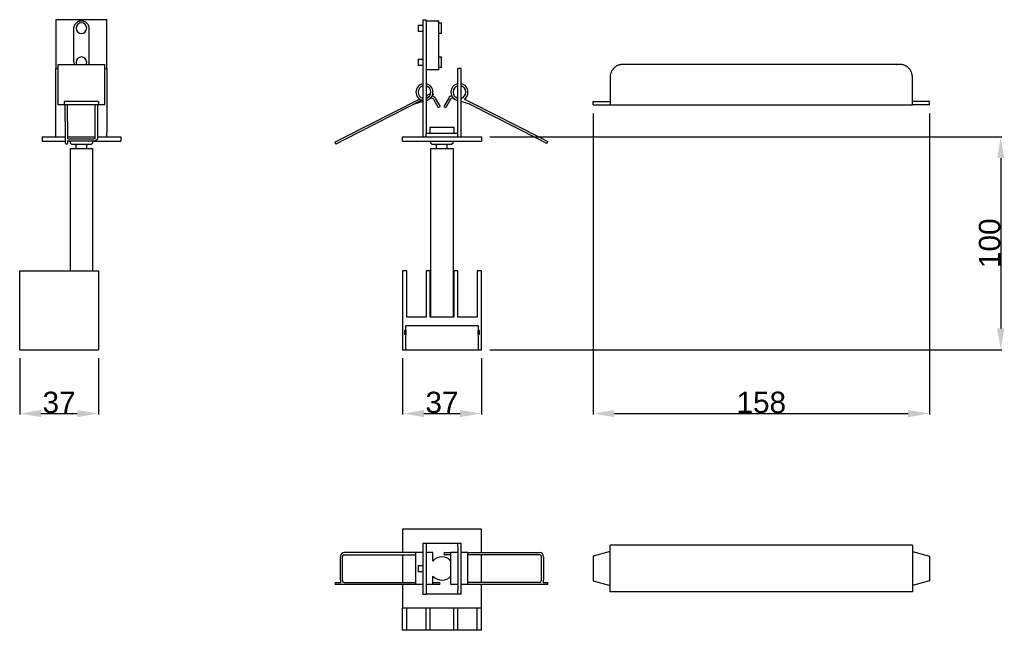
# Model space of a CAD drawing. Header units: millimetres. Extents: x 227 to 690, y 340 to 627.
import ezdxf

# ---------------------------------------------------------------- set-up
doc = ezdxf.new("R2010")
doc.units = ezdxf.units.MM
doc.header["$MEASUREMENT"] = 0
doc.layers.add('D_FAUT', color=7, linetype='Continuous')
doc.layers.add('DESSIN2D__ LIGNES VISIBLES', color=7, linetype='Continuous')
doc.styles.add('ARIAL', font='arial.ttf')
doc.dimstyles.new('STYLE DE COTE 02', dxfattribs={"dimtxt": 10, "dimasz": 10, "dimexe": 0.5, "dimexo": 4, "dimgap": 0.09, "dimtad": 1, "dimtoh": 1, "dimdec": 0, "dimzin": 1, "dimdsep": 46, "dimtxsty": 'ARIAL', "dimcen": 0.5, "dimadec": 0, "dimazin": 0, "dimtfac": 1, "dimtdec": 4, "dimtix": 1, "dimtmove": 0, "dimatfit": 3, "dimfxl": 0, "dimtolj": 1, "dimtzin": 1, "dimarcsym": 0})

# ---------------------------------------------------------------- blocks, each defined once
blk = doc.blocks.new('*D1')
at = {"layer": 'D_FAUT', "color": 0, "lineweight": -2}
for p, q in [((496.37, 582.8), (496.37, 441.3)), ((654.37, 582.8), (654.37, 441.3)), ((506.37, 441.8), (644.37, 441.8))]:
    blk.add_line(p, q, dxfattribs=at)
at = {"layer": 'D_FAUT', "color": 0}
for points in [[(506.37, 443.46), (506.37, 440.13), (496.37, 441.8)], [(644.37, 440.13), (644.37, 443.46), (654.37, 441.8)]]:
    blk.add_solid(points, dxfattribs=at)
at = {"layer": 'Defpoints', "color": 0}
for p in [(496.37, 586.8), (654.37, 586.8), (654.37, 441.8)]:
    blk.add_point(p, dxfattribs=at)
at = {"layer": 'D_FAUT', "color": 0, "insert": (575.37, 446.99), "char_height": 10, "attachment_point": 5, "style": 'ARIAL'}
blk.add_mtext('\\A1;158', dxfattribs=at)
blk = doc.blocks.new('*D2')
at = {"layer": 'D_FAUT', "color": 0, "lineweight": -2}
for p, q in [((406.87, 467.8), (406.87, 441.3)), ((443.87, 467.8), (443.87, 441.3)), ((416.87, 441.8), (433.87, 441.8))]:
    blk.add_line(p, q, dxfattribs=at)
at = {"layer": 'D_FAUT', "color": 0}
for points in [[(416.87, 443.46), (416.87, 440.13), (406.87, 441.8)], [(433.87, 440.13), (433.87, 443.46), (443.87, 441.8)]]:
    blk.add_solid(points, dxfattribs=at)
at = {"layer": 'Defpoints', "color": 0}
for p in [(406.87, 471.8), (443.87, 471.8), (443.87, 441.8)]:
    blk.add_point(p, dxfattribs=at)
at = {"layer": 'D_FAUT', "color": 0, "insert": (425.37, 446.99), "char_height": 10, "attachment_point": 5, "style": 'ARIAL'}
blk.add_mtext('\\A1;37', dxfattribs=at)
blk = doc.blocks.new('*D3')
at = {"layer": 'D_FAUT', "color": 0, "lineweight": -2}
for p, q in [((227, 467.8), (227, 441.3)), ((264, 467.8), (264, 441.3)), ((237, 441.8), (254, 441.8))]:
    blk.add_line(p, q, dxfattribs=at)
at = {"layer": 'D_FAUT', "color": 0}
for points in [[(237, 443.46), (237, 440.13), (227, 441.8)], [(254, 440.13), (254, 443.46), (264, 441.8)]]:
    blk.add_solid(points, dxfattribs=at)
at = {"layer": 'Defpoints', "color": 0}
for p in [(227, 471.8), (264, 471.8), (264, 441.8)]:
    blk.add_point(p, dxfattribs=at)
at = {"layer": 'D_FAUT', "color": 0, "insert": (245.5, 446.99), "char_height": 10, "attachment_point": 5, "style": 'ARIAL'}
blk.add_mtext('\\A1;37', dxfattribs=at)
blk = doc.blocks.new('*D4')
at = {"layer": 'D_FAUT', "color": 0, "lineweight": -2}
for p, q in [((447.87, 571.8), (688.37, 571.8)), ((687.87, 561.8), (687.87, 481.8)), ((447.87, 471.8), (688.37, 471.8))]:
    blk.add_line(p, q, dxfattribs=at)
at = {"layer": 'D_FAUT', "color": 0}
for points in [[(689.54, 561.8), (686.2, 561.8), (687.87, 571.8)], [(686.2, 481.8), (689.54, 481.8), (687.87, 471.8)]]:
    blk.add_solid(points, dxfattribs=at)
at = {"layer": 'Defpoints', "color": 0}
for p in [(443.87, 571.8), (443.87, 471.8), (687.87, 471.8)]:
    blk.add_point(p, dxfattribs=at)
at = {"layer": 'D_FAUT', "color": 0, "insert": (682.68, 521.8), "char_height": 10, "attachment_point": 5, "rotation": 90, "style": 'ARIAL'}
blk.add_mtext('\\A1;100', dxfattribs=at)

msp = doc.modelspace()

# ---------------------------------------------------------------- linework, layer by layer
at = {"layer": 'D_FAUT'}
for p, q in [((248.5, 568.85), (248.51, 569.12)), ((249.5, 569.94), (249.5, 569)), ((413.15, 376.5), (379.48, 376.51)), ((379.48, 375.51), (413.15, 375.51)), ((471.27, 362.49), (437.59, 362.49)), ((471.3, 361.49), (437.59, 361.5))]:
    msp.add_line(p, q, dxfattribs=at)
at = {"layer": 'DESSIN2D__ LIGNES VISIBLES'}
for p, q in [((244, 626.8), (244, 603.8)), ((268, 626.8), (244, 626.8)), ((268, 603.8), (268, 626.8)), ((416.37, 626.8), (416.37, 571.8)), ((416.37, 626.8), (417.87, 626.8)), ((417.87, 626.8), (417.87, 573.3)), ((417.87, 626.3), (423.87, 626.3)), ((423.87, 606.8), (423.87, 626.29)), ((423.87, 625.3), (425.19, 625.3)), ((425.19, 622.8), (425.19, 625.29)), ((414.12, 624.3), (414.12, 622.8)), ((414.12, 624.3), (416.37, 624.3)), ((414.12, 622.8), (414.12, 621.3)), ((416.37, 621.3), (414.12, 621.3)), ((425.19, 620.3), (423.87, 620.3)), ((425.19, 620.3), (425.19, 622.8)), ((414.12, 608.3), (414.12, 606.8)), ((414.12, 608.3), (416.37, 608.3)), ((414.12, 606.8), (414.12, 605.3)), ((423.87, 609.3), (425.19, 609.3)), ((423.87, 603.3), (423.87, 606.8)), ((425.19, 606.8), (425.19, 609.29)), ((425.19, 604.3), (425.19, 606.8)), ((244, 571.8), (244, 603.8)), ((244, 603.8), (245, 603.8)), ((245, 605.8), (267, 605.8)), ((245, 586.8), (245, 605.8)), ((267, 586.8), (267, 605.8)), ((267, 603.8), (268, 603.8)), ((268, 603.8), (268, 573.8)), ((416.37, 605.3), (414.12, 605.3)), ((423.87, 603.3), (417.87, 603.3)), ((425.19, 604.3), (423.87, 604.3)), ((432.87, 573.3), (432.87, 603.8)), ((434.37, 603.8), (432.87, 603.8)), ((434.37, 571.8), (434.37, 603.8)), ((417.87, 591.1), (420.1, 592.23)), ((421.32, 591.73), (421.1, 592.16)), ((248, 586.8), (248, 588.3)), ((250.25, 588.3), (248, 588.3)), ((261.75, 588.3), (250.25, 588.3)), ((264, 588.3), (261.75, 588.3)), ((264, 588.3), (264, 586.8)), ((379.26, 571.42), (414.79, 589.52)), ((415.88, 588.96), (379.71, 570.53)), ((416.37, 588.38), (412.28, 587.11)), ((415.84, 590.06), (416.37, 590.33)), ((419.36, 590.73), (417.87, 589.97)), ((419.99, 589.83), (419.64, 589.63)), ((421.32, 591.73), (420.96, 591.55)), ((421.35, 589.47), (423.6, 585.57)), ((422.22, 589.97), (424.47, 586.07)), ((428.52, 589.97), (426.27, 586.07)), ((429.39, 589.47), (427.14, 585.57)), ((431.29, 589.52), (430.76, 589.83)), ((431.83, 590.37), (432.12, 590.2)), ((432.13, 590.18), (432.12, 590.18)), ((432.58, 589.97), (432.57, 589.98)), ((432.58, 589.98), (432.87, 589.89)), ((432.87, 588.84), (432.71, 588.89)), ((434.37, 590.33), (434.86, 590.08)), ((438.46, 587.11), (434.37, 588.38)), ((435.92, 589.54), (439.08, 587.93)), ((439.07, 587.93), (439.08, 587.93)), ((439.08, 587.93), (471.49, 571.42)), ((496.37, 586.8), (496.37, 588.3)), ((496.37, 588.3), (504.37, 588.3)), ((654.37, 588.3), (646.37, 588.3)), ((654.37, 586.8), (654.37, 588.3)), ((248, 586.8), (245, 586.8)), ((250.25, 586.8), (248, 586.8)), ((248.49, 570.99), (248.34, 586.8)), ((249.34, 586.8), (249.49, 571.05)), ((261.75, 586.8), (250.25, 586.8)), ((264, 586.8), (261.75, 586.8)), ((262.5, 571.04), (262.5, 586.8)), ((263.5, 586.8), (263.5, 570.98)), ((267, 586.8), (264, 586.8)), ((412.28, 587.11), (412.15, 587.06)), ((423.6, 585.57), (424.47, 586.07)), ((426.27, 586.07), (427.14, 585.57)), ((438.58, 587.06), (438.46, 587.11)), ((471.03, 570.53), (438.62, 587.04)), ((496.37, 586.8), (504.37, 586.8)), ((504.37, 586.8), (646.37, 586.8)), ((654.37, 586.8), (646.37, 586.8)), ((268, 571.8), (268, 573.8)), ((419.87, 573.3), (419.87, 576.3)), ((420.61, 576.3), (425.37, 576.3)), ((425.37, 576.3), (430.13, 576.3)), ((430.13, 576.3), (430.87, 576.3)), ((430.87, 576.3), (430.87, 573.3)), ((237.5, 571.8), (237.5, 569.8)), ((237.5, 571.8), (248.48, 571.8)), ((237.5, 569.8), (248.5, 569.8)), ((248.51, 569.12), (248.49, 570.97)), ((248.49, 570.97), (248.49, 570.97)), ((249.48, 571.8), (262.5, 571.8)), ((250.49, 569.8), (249.5, 569.94)), ((249.5, 569.8), (250.42, 569.8)), ((249.5, 569), (249.5, 568.85)), ((250.49, 570.8), (261.5, 570.8)), ((261.5, 569.8), (250.49, 569.8)), ((250.8, 568.8), (250.8, 569.8)), ((261.2, 569.8), (261.2, 568.8)), ((261.52, 569.8), (274.5, 569.8)), ((263.5, 571.8), (274.5, 571.8)), ((274.5, 571.8), (274.5, 569.8)), ((375.08, 569.29), (379.26, 571.42)), ((375.08, 569.29), (375.54, 568.4)), ((379.71, 570.53), (375.54, 568.4)), ((406.87, 569.8), (406.87, 571.8)), ((406.87, 571.8), (443.87, 571.8)), ((406.87, 569.8), (443.87, 569.8)), ((417.87, 571.8), (417.87, 573.3)), ((432.87, 573.3), (417.87, 573.3)), ((420.17, 568.8), (420.17, 569.8)), ((430.57, 568.8), (430.57, 569.8)), ((432.87, 571.8), (432.87, 573.3)), ((443.87, 571.8), (443.87, 569.8)), ((474.71, 568.65), (471.03, 570.53)), ((471.49, 571.42), (475.17, 569.54)), ((474.71, 568.65), (475.17, 569.54)), ((251.3, 568.3), (250.8, 568.79)), ((250.8, 566.3), (256, 566.3)), ((250.8, 508.8), (250.8, 566.3)), ((251.3, 568.3), (260.7, 568.3)), ((253.5, 566.3), (253.5, 568.3)), ((256, 566.3), (261.2, 566.3)), ((258.5, 566.3), (258.5, 568.3)), ((260.7, 568.3), (261.2, 568.79)), ((261.2, 566.3), (261.2, 508.8)), ((420.67, 568.3), (420.17, 568.79)), ((420.17, 566.3), (430.57, 566.3)), ((420.17, 487), (420.17, 566.3)), ((420.67, 568.3), (425.37, 568.3)), ((422.87, 566.3), (422.87, 568.3)), ((425.37, 568.3), (430.07, 568.3)), ((427.87, 566.3), (427.87, 568.3)), ((430.57, 568.79), (430.07, 568.3)), ((430.57, 566.3), (430.57, 487)), ((227, 471.8), (227, 508.8)), ((227, 508.8), (264, 508.8)), ((264, 508.8), (264, 471.8)), ((408.87, 508.8), (406.87, 508.8)), ((406.87, 508.8), (406.87, 471.8)), ((408.87, 487), (408.87, 508.8)), ((417.87, 508.8), (417.87, 487)), ((419.87, 508.8), (417.87, 508.8)), ((419.87, 487), (419.87, 508.8)), ((432.87, 508.8), (430.87, 508.8)), ((430.87, 508.8), (430.87, 487)), ((432.87, 487), (432.87, 508.8)), ((441.87, 508.8), (441.87, 487)), ((443.87, 508.8), (441.87, 508.8)), ((443.87, 471.8), (443.87, 508.8)), ((417.87, 487), (408.87, 487)), ((430.87, 487), (419.87, 487)), ((441.87, 487), (432.87, 487)), ((442.37, 483), (408.37, 483)), ((408.37, 481), (408.37, 483)), ((442.37, 483), (442.37, 481)), ((407.87, 479), (407.87, 481)), ((407.87, 481), (408.37, 481)), ((408.37, 479), (407.87, 479)), ((408.37, 481), (408.37, 479)), ((408.37, 471.8), (408.37, 479)), ((442.37, 481), (442.87, 481)), ((442.37, 479), (442.37, 481)), ((442.87, 479), (442.37, 479)), ((442.37, 479), (442.37, 471.8)), ((442.87, 481), (442.87, 479)), ((227, 471.8), (264, 471.8)), ((406.87, 471.8), (408.37, 471.8)), ((408.37, 471.8), (442.37, 471.8)), ((442.37, 471.8), (443.87, 471.8)), ((406.87, 387.5), (406.87, 376.64)), ((443.87, 387.5), (406.87, 387.5)), ((443.87, 376.5), (443.87, 387.5)), ((416.37, 381), (416.37, 357)), ((416.37, 381), (417.87, 381)), ((417.87, 381), (432.87, 381)), ((417.87, 381), (417.87, 357)), ((432.87, 379), (432.87, 381)), ((432.87, 381), (434.37, 381)), ((434.37, 379), (434.37, 381)), ((510.37, 380), (504.37, 380)), ((504.37, 358), (504.37, 380)), ((646.37, 380), (510.37, 380)), ((646.37, 380), (646.37, 358)), ((406.87, 375.64), (406.87, 362.5)), ((413.15, 361.5), (413.15, 376.5)), ((416.37, 376.5), (413.15, 376.5)), ((421.15, 376.5), (417.87, 376.5)), ((421.15, 372.52), (421.15, 376.5)), ((426.71, 376.5), (428.96, 376.5)), ((428.96, 375.5), (426.71, 375.5)), ((428.96, 376.5), (429.59, 376.5)), ((429.59, 375.5), (428.96, 375.5)), ((429.59, 361.5), (429.59, 376.5)), ((432.87, 376.5), (429.59, 376.5)), ((432.87, 379), (432.87, 359)), ((434.37, 359), (434.37, 379)), ((437.59, 376.5), (434.37, 376.5)), ((437.59, 376.5), (471.26, 376.5)), ((437.59, 361.5), (437.59, 376.5)), ((471.26, 375.5), (437.59, 375.5)), ((443.87, 362.36), (443.87, 375.5)), ((504.37, 377), (496.37, 374.75)), ((496.37, 374.75), (496.37, 363.25)), ((646.37, 377), (654.37, 374.75)), ((654.37, 374.75), (654.37, 363.25)), ((377.65, 363.5), (377.65, 374.51)), ((378.65, 363.5), (378.65, 374.51)), ((414.12, 370.5), (416.37, 370.5)), ((414.12, 370.5), (414.12, 367.5)), ((472.09, 363.49), (472.09, 374.5)), ((473.09, 374.5), (473.09, 363.49)), ((416.37, 367.5), (414.12, 367.5)), ((421.15, 361.5), (421.15, 365.5)), ((375.31, 362.5), (377.9, 362.5)), ((379.44, 361.5), (375.31, 361.5)), ((379.49, 362.5), (413.15, 362.5)), ((413.15, 361.5), (379.49, 361.5)), ((406.87, 361.5), (406.87, 350.5)), ((416.37, 361.5), (413.15, 361.5)), ((421.15, 361.5), (417.87, 361.5)), ((421.15, 362.5), (421.79, 362.5)), ((421.79, 361.5), (421.15, 361.5)), ((421.79, 362.5), (424.04, 362.5)), ((424.04, 361.5), (421.79, 361.5)), ((432.87, 361.5), (429.59, 361.5)), ((437.59, 361.5), (434.37, 361.5)), ((443.87, 350.5), (443.87, 361.36)), ((474.94, 361.51), (471.3, 361.49)), ((472.85, 362.5), (474.94, 362.51)), ((496.37, 363.25), (504.37, 361)), ((654.37, 363.25), (646.37, 361)), ((416.37, 357), (417.87, 357)), ((432.87, 357), (417.87, 357)), ((432.87, 357), (432.87, 359)), ((434.37, 357), (432.87, 357)), ((434.37, 357), (434.37, 359)), ((510.37, 358), (504.37, 358)), ((646.37, 358), (510.37, 358)), ((406.87, 340), (406.87, 350.5)), ((406.87, 350.5), (443.87, 350.5)), ((408.87, 340), (408.87, 350.5)), ((417.87, 340), (417.87, 350.5)), ((419.87, 340), (419.87, 350.5)), ((430.87, 340), (430.87, 350.5)), ((432.87, 340), (432.87, 350.5)), ((441.87, 340), (441.87, 350.5)), ((443.87, 340), (443.87, 350.5)), ((408.87, 340), (406.87, 340)), ((417.87, 340), (408.87, 340)), ((419.87, 340), (417.87, 340)), ((430.87, 340), (419.87, 340)), ((432.87, 340), (430.87, 340)), ((441.87, 340), (432.87, 340)), ((443.87, 340), (441.87, 340))]:
    msp.add_line(p, q, dxfattribs=at)
for centre, radius, start, end in [((256, 622.8), 2.5, 360, 180), ((256, 622.8), 2.5, 180, 360), ((256, 606.8), 3.5, 180, 196.6015), ((256, 606.8), 2.5, 0, 180), ((256, 606.8), 2.5, 180, 203.5782), ((256, 606.8), 2.5, 336.4218, 0), ((417.15, 592.76), 4, 101.1619, 258.8381), ((417.15, 592.76), 4, 0, 79.5476), ((433.59, 592.8), 4, 100.3295, 259.6705), ((433.59, 592.8), 4, 0, 78.7149), ((417.15, 592.76), 3, 104.9579, 255.0421), ((417.15, 592.76), 3, 360, 76.0018), ((417.15, 592.76), 4, 280.4524, 0), ((417.15, 592.76), 3, 283.9982, 0), ((433.59, 592.8), 3, 103.8321, 256.1679), ((433.59, 592.8), 3, 360, 74.8752), ((433.59, 592.8), 3, 285.1248, 0), ((433.59, 592.8), 4, 304.697, 0), ((420.49, 588.97), 1, 30.0004, 119.9996), ((420.49, 588.97), 2, 30, 83.4558), ((430.26, 588.97), 2, 96.2298, 150), ((430.26, 588.97), 1, 60, 150), ((432.12, 590.19), 0.0084, 293.7227, 211.1134), ((250.4, 572.55), 1.76, 238.2266, 273.0079), ((261.59, 572.55), 1.76, 266.9954, 301.7701), ((248.97, 568.88), 0.475, 183.4891, 273.1084), ((249.03, 568.88), 0.475, 266.8916, 356.5109), ((379.57, 374.58), 1.93, 92.8409, 182.2981), ((379.59, 374.57), 0.938, 96.2951, 184.1084), ((426.74, 376.03), 0.47, 94.4019, 183.8113), ((426.74, 375.97), 0.47, 176.1887, 265.5981), ((471.17, 374.58), 1.92, 357.6848, 87.4348), ((471.16, 374.57), 0.938, 355.8633, 83.9624), ((425.37, 369), 5.5, 90, 140.2019), ((425.37, 369), 5.5, 39.9353, 90), ((425.37, 369), 5.5, 219.7981, 270), ((425.37, 369), 5.5, 270, 320.0647), ((375.75, 362), 0.664, 131.1648, 228.8352), ((379.79, 363.5), 2.14, 179.8849, 207.7064), ((379.59, 363.43), 0.94, 175.9484, 263.2022), ((424, 362.03), 0.47, 356.1887, 85.5981), ((424, 361.97), 0.47, 274.4019, 3.8113), ((471.15, 363.43), 0.941, 277.1054, 4.0181), ((470.95, 363.49), 2.14, 332.5368, 0.1122), ((474.5, 362.01), 0.664, 311.4474, 49.117)]:
    msp.add_arc(centre, radius, start, end, dxfattribs=at)
for points, weights, knots in [([(252.5, 606.8), (252.5, 614.8), (252.5, 622.8), (252.5, 626.3), (256, 626.3), (259.5, 626.3), (259.5, 622.8), (259.5, 614.8), (259.5, 606.8), (259.5, 606.28), (259.35, 605.8)], [1, 1, 1, 0.707106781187, 1, 0.707106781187, 1, 1, 1, 0.989523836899, 1], [-80.986723, -80.986723, -80.986723, -64.986723, -64.986723, -59.488936, -59.488936, -53.991149, -53.991149, -37.991149, -37.991149, -36.977018, -36.977018, -36.977018]), ([(510.37, 605.8), (504.37, 605.8), (504.37, 599.8), (504.37, 593.3), (504.37, 586.8)], [1, 0.707106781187, 1, 1, 1], [0, 0, 0, 9.424778, 9.424778, 22.424778, 22.424778, 22.424778]), ([(646.37, 586.8), (646.37, 593.3), (646.37, 599.8), (646.37, 605.8), (640.37, 605.8), (575.37, 605.8), (510.37, 605.8)], [1, 1, 1, 0.707106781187, 1, 1, 1], [164.424778, 164.424778, 164.424778, 177.424778, 177.424778, 186.849556, 186.849556, 316.849556, 316.849556, 316.849556])]:
    msp.add_rational_spline(points, weights, degree=2, knots=knots, dxfattribs=at)
msp.add_rational_spline([(419.87, 576.3), (419.85, 576.3), (420.61, 576.3)], [0.933078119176, 0.930919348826, 1], degree=2, dxfattribs=at)
msp.add_open_spline([(263.5, 570.98), (263.5, 570.9), (263.47, 570.73), (263.36, 570.5), (263.18, 570.29), (262.94, 570.12), (262.64, 569.98), (262.16, 569.83), (261.77, 569.8), (261.5, 569.8)], degree=3, knots=[0, 0, 0, 0, 0.243311, 0.495941, 0.761823, 1.056143, 1.387205, 1.753041, 2.559281, 2.559281, 2.559281, 2.559281], dxfattribs=at)

# ---------------------------------------------------------------- dimensions: what is measured, and where the dimension line sits
at = {"layer": 'D_FAUT'}
for base, p1, p2, picture, middle in [((654.37, 441.8), (496.37, 586.8), (654.37, 586.8), '*D1', (575.37, 446.99)), ((264, 441.8), (227, 471.8), (264, 471.8), '*D3', (245.5, 446.99)), ((443.87, 441.8), (406.87, 471.8), (443.87, 471.8), '*D2', (425.37, 446.99))]:
    dim = msp.add_linear_dim(base=base, p1=p1, p2=p2, dimstyle='STYLE DE COTE 02', override={"dimtmove": 1}, dxfattribs=at)
    dim.commit()
    dim.dimension.update_dxf_attribs({"geometry": picture, "text_midpoint": middle})
dim = msp.add_linear_dim(base=(687.87, 471.8), p1=(443.87, 571.8), p2=(443.87, 471.8), angle=90, dimstyle='STYLE DE COTE 02', override={"dimtmove": 1}, dxfattribs=at)
dim.commit()
dim.dimension.update_dxf_attribs({"geometry": '*D4', "text_midpoint": (682.68, 521.8)})

doc.saveas('drawing.dxf')
